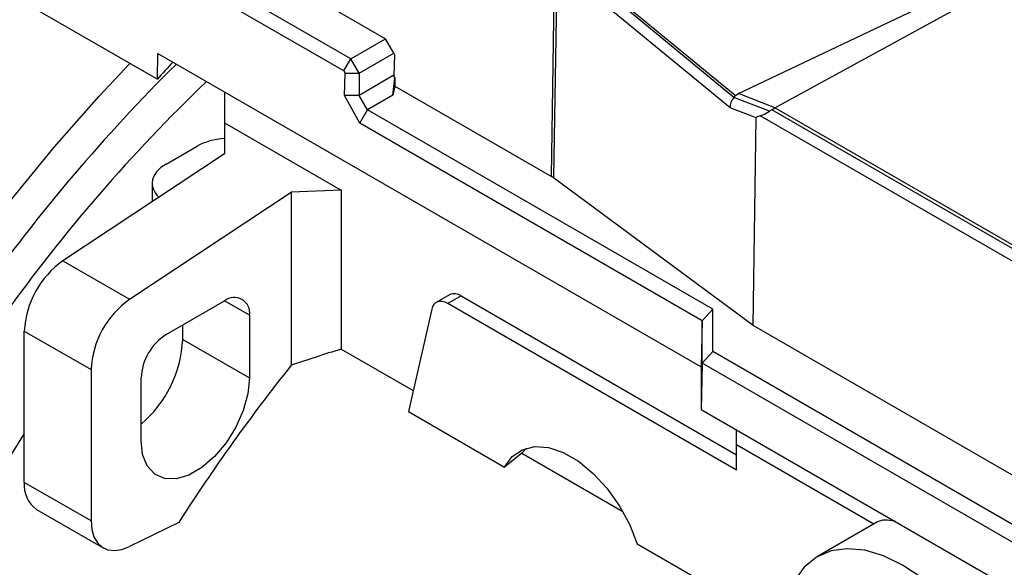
# Model space of a CAD drawing. Header units: inches. Extents: x 0 to 44, y 0 to 34.
# Tile 9 of 15: x 29.1 to 32.4, y 26.6 to 28.4. Entities that reach past the tile are written whole.
import ezdxf

# ---------------------------------------------------------------- set-up
doc = ezdxf.new("R2010")
doc.units = ezdxf.units.IN
doc.header["$LTSCALE"] = 4
doc.header["$MEASUREMENT"] = 0

msp = doc.modelspace()

# ---------------------------------------------------------------- linework, layer by layer
for p, q in [((30.8877, 28.6257), (31.4656, 28.1506)), ((31.4613, 28.1425), (30.8875, 28.6171)), ((30.183, 28.2719), (29.6531, 28.5778)), ((30.8527, 27.8788), (30.8633, 28.5901)), ((30.8713, 28.5844), (30.8594, 27.8744)), ((31.4492, 28.1079), (30.8713, 28.5844)), ((28.9809, 28.5251), (29.5376, 28.2037)), ((30.1596, 28.2314), (29.62, 28.5429)), ((31.4771, 28.1561), (32.3008, 28.5475)), ((29.9901, 28.5175), (30.2992, 28.339)), ((31.5989, 28.1083), (32.3586, 28.5242)), ((30.183, 28.2719), (30.2992, 28.339)), ((30.3266, 28.2905), (30.2992, 28.339)), ((29.5376, 28.2037), (29.5389, 28.2901)), ((29.5389, 28.2901), (31.3524, 27.2432)), ((30.1596, 28.2314), (30.183, 28.2719)), ((30.2108, 28.2237), (30.183, 28.2719)), ((30.2108, 28.2237), (30.3266, 28.2905)), ((30.3266, 28.2905), (30.3286, 28.2868)), ((30.3286, 28.2868), (30.327, 28.2132)), ((30.1596, 28.2314), (30.1639, 28.2237)), ((30.1617, 28.1497), (30.1639, 28.2237)), ((30.1639, 28.2237), (30.2108, 28.2237)), ((30.2108, 28.2237), (30.2108, 28.1497)), ((30.3271, 28.2168), (30.2108, 28.1497)), ((30.3236, 28.1505), (30.33, 28.2079)), ((30.327, 28.2132), (30.33, 28.2079)), ((30.33, 28.2079), (30.3299, 28.1806)), ((30.3299, 28.1806), (30.3236, 28.1505)), ((30.3299, 28.1806), (30.8527, 27.8788)), ((29.7616, 28.1615), (29.7616, 28.0586)), ((30.2132, 28.0573), (30.1617, 28.1497)), ((30.2108, 28.1497), (30.1617, 28.1497)), ((30.2387, 28.1015), (30.2108, 28.1497)), ((30.3236, 28.1505), (30.2387, 28.1015)), ((31.4613, 28.1425), (31.4673, 28.1492)), ((31.5811, 28.0973), (31.4613, 28.1425)), ((31.5989, 28.1083), (31.4771, 28.1561)), ((30.2132, 28.0573), (30.2387, 28.1015)), ((31.3918, 27.4358), (30.2387, 28.1015)), ((31.5366, 28.0745), (31.4492, 28.1079)), ((31.5886, 28.1018), (31.5811, 28.0973)), ((31.5886, 28.1018), (31.5988, 28.1082)), ((33.763, 26.8477), (31.5886, 28.1018)), ((31.5988, 28.1082), (31.5989, 28.1083)), ((33.7687, 26.8545), (31.5988, 28.1082)), ((31.5256, 27.3811), (31.5366, 28.0745)), ((33.7496, 26.813), (31.5495, 28.082)), ((29.7616, 28.0586), (30.1514, 27.8336)), ((29.7616, 28.0586), (29.7616, 27.9551)), ((31.3557, 27.3977), (30.2132, 28.0573)), ((29.5668, 27.9204), (29.6708, 27.9804)), ((29.7616, 27.9551), (29.2224, 27.5977)), ((31.5256, 27.3811), (30.8594, 27.8744)), ((29.5207, 27.8569), (29.5197, 27.7947)), ((29.4451, 27.4691), (29.9844, 27.8265)), ((30.1514, 27.8336), (29.9844, 27.8265)), ((29.9844, 27.8265), (29.9844, 27.2489)), ((30.1514, 27.8336), (30.1514, 27.303)), ((29.2224, 27.5977), (29.4451, 27.4691)), ((30.5126, 27.4841), (30.468, 27.4584)), ((30.5519, 27.4802), (30.5074, 27.4545)), ((30.5519, 27.4802), (31.4706, 26.9499)), ((29.5668, 27.3515), (29.7616, 27.464)), ((29.8452, 27.4157), (29.7616, 27.464)), ((31.4706, 26.8985), (30.5074, 27.4545)), ((29.8452, 27.4157), (29.8452, 27.2068)), ((30.4532, 27.4361), (30.3753, 27.094)), ((31.3918, 27.4358), (31.3557, 27.3977)), ((31.3918, 27.2944), (31.3918, 27.4358)), ((29.6224, 27.3354), (29.6224, 27.3836)), ((31.3557, 27.3977), (31.3524, 27.2432)), ((31.3557, 27.2563), (31.3557, 27.3977)), ((33.6702, 26.143), (31.5256, 27.3811)), ((29.0935, 27.3629), (29.3162, 27.2344)), ((29.0935, 26.8578), (29.0935, 27.3629)), ((29.6224, 27.3354), (29.8452, 27.2068)), ((30.1514, 27.303), (30.3913, 27.1645)), ((31.3918, 27.2944), (31.3557, 27.2563)), ((33.6201, 26.008), (31.3918, 27.2944)), ((31.3557, 27.2563), (31.3524, 27.1017)), ((33.6201, 25.9491), (31.3557, 27.2563)), ((29.3162, 27.2344), (29.3162, 26.7292)), ((31.3524, 27.2432), (31.3524, 27.1017)), ((29.4833, 26.9979), (29.4833, 27.2068)), ((30.3753, 27.094), (30.6964, 26.9086)), ((31.3524, 27.1017), (34.1212, 25.5034)), ((31.4706, 26.9837), (31.4706, 27.0336)), ((31.9293, 26.7189), (31.4706, 26.9837)), ((31.4706, 26.8985), (31.4706, 26.9837)), ((30.754, 26.9551), (30.6964, 26.9086)), ((30.7691, 26.9719), (30.754, 26.9551)), ((30.754, 26.9551), (31.0911, 26.7605)), ((29.3162, 26.7292), (29.0935, 26.8578)), ((29.1343, 26.7677), (29.357, 26.6391)), ((29.6087, 26.7238), (29.4451, 26.6434)), ((31.9413, 26.7258), (31.7405, 26.6099)), ((31.1389, 26.6532), (31.6232, 26.3736))]:
    msp.add_line(p, q)
at = {"flags": 128}
for points in [[(27.7463, 23.7761), (27.7233, 23.9524), (27.7103, 24.1356), (27.7071, 24.3251), (27.7139, 24.5202), (27.7306, 24.7202), (27.7571, 24.9244), (27.7935, 25.1321), (27.8394, 25.3425), (27.8948, 25.5548), (27.9595, 25.7684), (28.0332, 25.9823), (28.1157, 26.1959), (28.2066, 26.4084), (28.3057, 26.6189), (28.4126, 26.8269), (28.5268, 27.0314), (28.6481, 27.2319), (28.7759, 27.4275), (28.9098, 27.6175), (29.0493, 27.8013), (29.194, 27.9782), (29.3432, 28.1476), (29.4457, 28.2568)], [(31.4656, 28.1506), (31.4664, 28.1499), (31.4673, 28.1492)], [(31.4673, 28.1492), (31.4717, 28.1529), (31.4771, 28.1561)], [(31.5495, 28.082), (31.5384, 28.0782), (31.5371, 28.0766), (31.5366, 28.0751), (31.5366, 28.0745)], [(31.5495, 28.082), (31.564, 28.0873), (31.5811, 28.0973)], [(30.5074, 27.4545), (30.4981, 27.459), (30.4891, 27.4615), (30.4805, 27.4621), (30.4728, 27.4606), (30.466, 27.4571), (30.4603, 27.4518), (30.456, 27.4447), (30.4532, 27.4361)], [(29.8452, 27.2068), (29.8399, 27.1537), (29.8244, 27.0977), (29.7996, 27.042), (29.767, 26.9897), (29.7284, 26.944), (29.686, 26.9075), (29.6424, 26.8823), (29.6, 26.8699), (29.5614, 26.871), (29.5288, 26.8856), (29.504, 26.9127), (29.4885, 26.9509), (29.4833, 26.9979)], [(29.0935, 27.0208), (29.0134, 26.8924), (28.895, 26.6893), (28.7842, 26.4821), (28.6814, 26.2718), (28.5872, 26.0592), (28.5018, 25.8452), (28.4257, 25.6305), (28.359, 25.4161), (28.3021, 25.2028), (28.2553, 24.9915), (28.2186, 24.7831), (28.1923, 24.5783), (28.1764, 24.378), (28.171, 24.183), (28.1762, 23.994), (28.1919, 23.8119), (28.218, 23.6374), (28.2545, 23.4711), (28.3012, 23.3137)], [(30.6964, 26.9086), (30.7221, 26.9438), (30.7562, 26.967), (30.7971, 26.9772), (30.8432, 26.974), (30.8925, 26.9575), (30.9428, 26.9284), (30.9921, 26.888), (31.0382, 26.838), (31.0791, 26.7805), (31.1132, 26.718), (31.1389, 26.6532)], [(29.3162, 26.7292), (29.3186, 26.7007), (29.3259, 26.676), (29.3376, 26.656), (29.3534, 26.6413), (29.3728, 26.6325), (29.3951, 26.6299), (29.4195, 26.6336), (29.4451, 26.6434)], [(32.3858, 26.1142), (32.3531, 26.1965), (32.3121, 26.2768), (32.2639, 26.353), (32.2096, 26.4233), (32.1507, 26.4858), (32.0886, 26.5391), (32.0249, 26.5817), (31.9612, 26.6126), (31.8992, 26.6311), (31.8403, 26.6365), (31.786, 26.6288), (31.7378, 26.6083), (31.6968, 26.5753), (31.6641, 26.5308), (31.6405, 26.4759), (31.6266, 26.4119), (31.6227, 26.3405), (31.629, 26.2635), (31.6453, 26.1827), (31.6712, 26.1003), (31.7059, 26.0184), (31.7488, 25.9389), (31.7986, 25.8639)]]:
    msp.add_lwpolyline(points, dxfattribs=at)
for centre, radius, start, end in [((30.6436, 25.1195), 4.0577, 49.4267, 69.8898), ((33.7413, 24.0763), 5.882, 134.74053, 144.62615), ((34.5617, 23.7213), 6.733, 137.60434, 138.26096), ((33.5038, 24.2164), 5.5037, 133.6915, 144.4907), ((31.5015, 28.109), 0.0523, 140.1927, 181.2256), ((30.8174, 27.8174), 0.0708, 53.5868, 60.1058), ((29.3986, 27.3481), 0.3054, 125.2241, 177.2227), ((29.7942, 27.424), 0.0516, 350.786, 129.2033), ((30.5289, 27.4478), 0.0398, 54.5444, 114.1451), ((29.6213, 27.2196), 0.3054, 125.2241, 177.2227), ((29.6646, 27.1986), 0.1815, 122.6055, 177.3945), ((29.2256, 27.3541), 0.3972, 310.4279, 357.299), ((34.8657, 23.3595), 6.2413, 141.45321, 147.38259), ((29.1908, 26.8475), 0.0978, 173.9661, 234.7217)]:
    msp.add_arc(centre, radius, start, end)
for centre, major_axis, ratio, start_param, end_param in [((29.7822, 27.9161), (0.1575, 0), 0.577288, 1.701735, 2.356347), ((29.6781, 27.8561), (0.1575, 0), 0.577288, 2.356347, 3.675228), ((32.6374, 24.6334), (5.2496, 0), 0.577382, 2.064125, 2.100617), ((32.39, 26.3279), (0.4566, -0.3914), 0.218443, 2.751758, 3.064824)]:
    msp.add_ellipse(centre, major_axis=major_axis, ratio=ratio, start_param=start_param, end_param=end_param)

doc.saveas('drawing.dxf')
